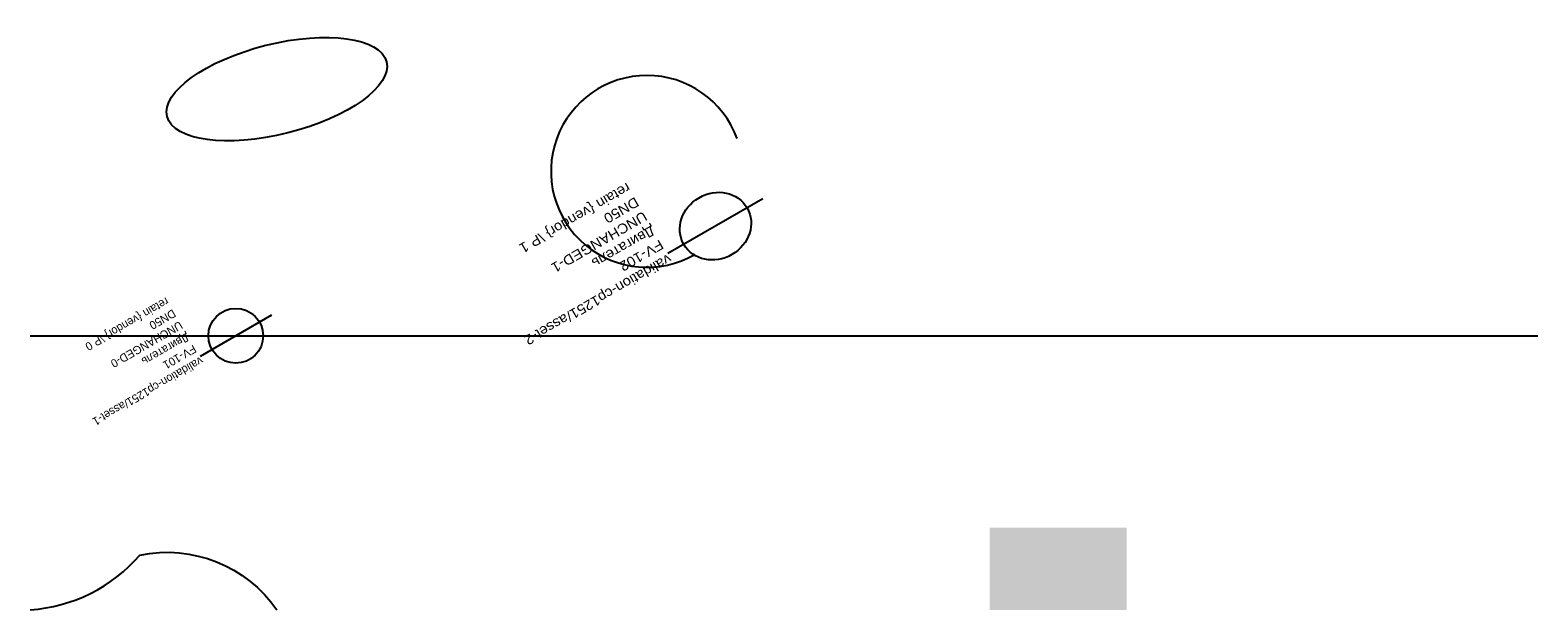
# Model space of a CAD drawing. Header units: metres. Extents: x 0 to 110, y 0 to 42.
import ezdxf

# ---------------------------------------------------------------- set-up
doc = ezdxf.new("R2010")
doc.units = ezdxf.units.M
doc.layers.add('LABEL', color=2, linetype='Continuous')
doc.layers.add('PIPE', color=3, linetype='Continuous')

# ---------------------------------------------------------------- blocks, each defined once
blk = doc.blocks.new('ASSET')
blk.add_line((-3, 0), (3, 0))
blk.add_circle((0, 0), 2)
at = {"layer": 'LABEL'}
for tag, p in [('ICT_ID', (3, 0)), ('TAG', (3, -1)), ('MODEL', (3, -2)), ('SERIAL', (3, -3)), ('SIZE', (3, -4)), ('VENDOR_PRIVATE', (3, -5))]:
    blk.add_attdef(tag, p, '', height=0.6, dxfattribs=at)

msp = doc.modelspace()

# ---------------------------------------------------------------- hatches: boundary and pattern name
msp.add_hatch(color=5).paths.add_polyline_path([(70, 0), (80, 0), (80, 6), (70, 6)])

# ---------------------------------------------------------------- linework, layer by layer
msp.add_lwpolyline([(0, 0, 0.2), (8, 4, -0.3), (18, 0)], format="xyb")
msp.add_arc((45, 32), 7, 20, 300)
msp.add_ellipse((18, 38), major_axis=(8, 2), ratio=0.4)
at = {"layer": 'PIPE'}
msp.add_line((0, 20), (110, 20), dxfattribs=at)

# ---------------------------------------------------------------- block references
at = {"layer": 'PIPE', "xscale": 1.3333333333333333, "yscale": 1.2, "rotation": 210}
msp.add_blockref('ASSET', (50, 28), dxfattribs=at).add_auto_attribs({'ICT_ID': 'validation-cp1251/asset-2', 'TAG': 'FV-102', 'MODEL': 'Двигатель', 'SERIAL': 'UNCHANGED-1', 'SIZE': 'DN50', 'VENDOR_PRIVATE': 'retain {vendor} \\P 1'})
at = {"layer": 'PIPE', "rotation": 210}
msp.add_blockref('ASSET', (15, 20), dxfattribs=at).add_auto_attribs({'ICT_ID': 'validation-cp1251/asset-1', 'TAG': 'FV-101', 'MODEL': 'Двигатель', 'SERIAL': 'UNCHANGED-0', 'SIZE': 'DN50', 'VENDOR_PRIVATE': 'retain {vendor} \\P 0'})

doc.saveas('drawing.dxf')
